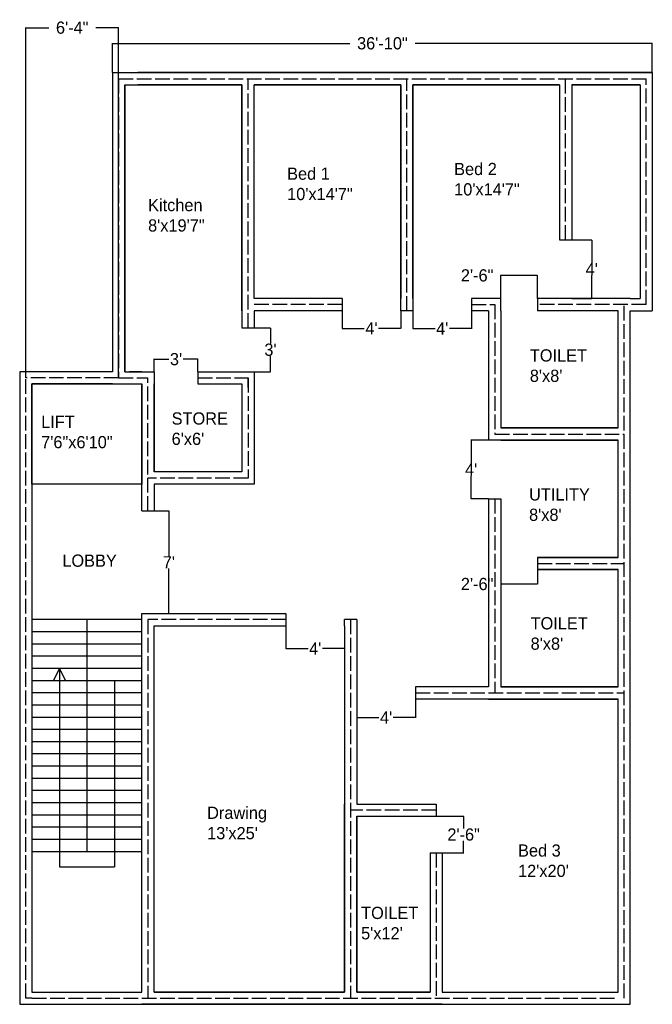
# Model space of a CAD drawing. Header units: inches. Extents: x -57 to 461, y -727 to 79.
import ezdxf

# ---------------------------------------------------------------- set-up
doc = ezdxf.new("R2010")
doc.units = ezdxf.units.IN
doc.header["$MEASUREMENT"] = 0
doc.linetypes.add('ACAD_ISO02W100', pattern=[15, 12, -3])
doc.dimstyles.get("Standard").update_dxf_attribs({"dimtxt": 10, "dimasz": 0.18, "dimexe": 0.18, "dimexo": 0.0625, "dimgap": 0.09, "dimtad": 0, "dimtih": 1, "dimtoh": 1, "dimdec": 4, "dimzin": 0, "dimdsep": 46, "dimlunit": 4, "dimtxsty": 'Standard', "dimcen": 0.09, "dimadec": 0, "dimazin": 0, "dimtfac": 1, "dimtdec": 4, "dimtofl": 0, "dimtmove": 0, "dimatfit": 3, "dimfxl": 1, "dimtolj": 1, "dimtzin": 0, "dimarcsym": 0})

# ---------------------------------------------------------------- blocks, each defined once
blk = doc.blocks.new('*D1')
at = {"color": 0, "lineweight": -2}
for p, q in [((19.37, 35.74), (19.37, 59.8)), ((19.55, 59.62), (213.62, 59.62)), ((461.19, 59.62), (267.13, 59.62)), ((461.37, 35.74), (461.37, 59.8))]:
    blk.add_line(p, q, dxfattribs=at)
at = {"color": 0}
for points in [[(19.55, 59.65), (19.55, 59.59), (19.37, 59.62)], [(461.19, 59.65), (461.19, 59.59), (461.37, 59.62)]]:
    blk.add_solid(points, dxfattribs=at)
at = {"layer": 'Defpoints', "color": 0}
for p in [(461.37, 59.62), (19.37, 35.67), (461.37, 35.67)]:
    blk.add_point(p, dxfattribs=at)
at = {"color": 0, "insert": (240.37, 59.62), "char_height": 10, "attachment_point": 5}
blk.add_mtext('\\A1;36\'-10"', dxfattribs=at)
blk = doc.blocks.new('*D2')
at = {"color": 0, "lineweight": -2}
for p, q in [((135.43, -173.33), (148.86, -173.33)), ((148.68, -173.51), (148.68, -186.24)), ((148.68, -209.15), (148.68, -196.42)), ((135.43, -209.33), (148.86, -209.33))]:
    blk.add_line(p, q, dxfattribs=at)
at = {"color": 0}
for points in [[(148.65, -173.51), (148.71, -173.51), (148.68, -173.33)], [(148.65, -209.15), (148.71, -209.15), (148.68, -209.33)]]:
    blk.add_solid(points, dxfattribs=at)
at = {"layer": 'Defpoints', "color": 0}
for p in [(135.37, -173.33), (135.37, -209.33), (148.68, -209.33)]:
    blk.add_point(p, dxfattribs=at)
at = {"color": 0, "insert": (148.68, -191.33), "char_height": 10, "attachment_point": 5}
blk.add_mtext("\\A1;3'", dxfattribs=at)
blk = doc.blocks.new('*D3')
at = {"color": 0, "lineweight": -2}
for p, q in [((207.37, -159.39), (207.37, -173.95)), ((255.37, -159.39), (255.37, -173.95)), ((207.55, -173.77), (225.45, -173.77)), ((255.19, -173.77), (237.3, -173.77))]:
    blk.add_line(p, q, dxfattribs=at)
at = {"color": 0}
for points in [[(207.55, -173.74), (207.55, -173.8), (207.37, -173.77)], [(255.19, -173.74), (255.19, -173.8), (255.37, -173.77)]]:
    blk.add_solid(points, dxfattribs=at)
at = {"layer": 'Defpoints', "color": 0}
for p in [(207.37, -159.33), (255.37, -159.33), (255.37, -173.77)]:
    blk.add_point(p, dxfattribs=at)
at = {"color": 0, "insert": (231.37, -173.77), "char_height": 10, "attachment_point": 5}
blk.add_mtext("\\A1;4'", dxfattribs=at)
blk = doc.blocks.new('*D4')
at = {"color": 0, "lineweight": -2}
for p, q in [((265.37, -159.39), (265.37, -174.09)), ((313.37, -159.39), (313.37, -174.09)), ((265.55, -173.91), (283.45, -173.91)), ((313.19, -173.91), (295.3, -173.91))]:
    blk.add_line(p, q, dxfattribs=at)
at = {"color": 0}
for points in [[(265.55, -173.88), (265.55, -173.94), (265.37, -173.91)], [(313.19, -173.88), (313.19, -173.94), (313.37, -173.91)]]:
    blk.add_solid(points, dxfattribs=at)
at = {"layer": 'Defpoints', "color": 0}
for p in [(265.37, -159.33), (313.37, -159.33), (313.37, -173.91)]:
    blk.add_point(p, dxfattribs=at)
at = {"color": 0, "insert": (289.37, -173.91), "char_height": 10, "attachment_point": 5}
blk.add_mtext("\\A1;4'", dxfattribs=at)
blk = doc.blocks.new('*D5')
at = {"color": 0, "lineweight": -2}
for p, q in [((337.37, -130.45), (337.19, -130.45)), ((337.37, -149.26), (337.37, -130.27)), ((367.19, -130.45), (337.55, -130.45)), ((367.37, -149.26), (367.37, -130.27))]:
    blk.add_line(p, q, dxfattribs=at)
at = {"color": 0}
for points in [[(337.55, -130.42), (337.55, -130.48), (337.37, -130.45)], [(367.19, -130.42), (367.19, -130.48), (367.37, -130.45)]]:
    blk.add_solid(points, dxfattribs=at)
at = {"layer": 'Defpoints', "color": 0}
for p in [(337.37, -130.45), (337.37, -149.33), (367.37, -149.33)]:
    blk.add_point(p, dxfattribs=at)
at = {"color": 0, "insert": (317.94, -130.45), "char_height": 10, "attachment_point": 5}
blk.add_mtext('\\A1;2\'-6"', dxfattribs=at)
blk = doc.blocks.new('*D6')
at = {"color": 0, "lineweight": -2}
for p, q in [((53.37, -209.26), (53.37, -198.85)), ((53.55, -199.03), (65.45, -199.03)), ((89.19, -199.03), (77.3, -199.03)), ((89.37, -209.26), (89.37, -198.85))]:
    blk.add_line(p, q, dxfattribs=at)
at = {"color": 0}
for points in [[(53.55, -199), (53.55, -199.06), (53.37, -199.03)], [(89.19, -199), (89.19, -199.06), (89.37, -199.03)]]:
    blk.add_solid(points, dxfattribs=at)
at = {"layer": 'Defpoints', "color": 0}
for p in [(89.37, -199.03), (53.37, -209.33), (89.37, -209.33)]:
    blk.add_point(p, dxfattribs=at)
at = {"color": 0, "insert": (71.37, -199.03), "char_height": 10, "attachment_point": 5}
blk.add_mtext("\\A1;3'", dxfattribs=at)
blk = doc.blocks.new('*D8')
at = {"color": 0, "lineweight": -2}
for p, q in [((53.43, -323.33), (65.74, -323.33)), ((65.56, -323.51), (65.56, -360.24)), ((65.56, -407.15), (65.56, -370.42)), ((53.43, -407.33), (65.74, -407.33))]:
    blk.add_line(p, q, dxfattribs=at)
at = {"color": 0}
for points in [[(65.53, -323.51), (65.59, -323.51), (65.56, -323.33)], [(65.53, -407.15), (65.59, -407.15), (65.56, -407.33)]]:
    blk.add_solid(points, dxfattribs=at)
at = {"layer": 'Defpoints', "color": 0}
for p in [(53.37, -323.33), (53.37, -407.33), (65.56, -407.33)]:
    blk.add_point(p, dxfattribs=at)
at = {"color": 0, "insert": (65.56, -365.33), "char_height": 10, "attachment_point": 5}
blk.add_mtext("\\A1;7'", dxfattribs=at)
blk = doc.blocks.new('*D9')
at = {"color": 0, "lineweight": -2}
for p, q in [((161.37, -417.39), (161.37, -436.2)), ((209.37, -417.39), (209.37, -436.2)), ((161.55, -436.02), (179.45, -436.02)), ((209.19, -436.02), (191.3, -436.02))]:
    blk.add_line(p, q, dxfattribs=at)
at = {"color": 0}
for points in [[(161.55, -435.99), (161.55, -436.05), (161.37, -436.02)], [(209.19, -435.99), (209.19, -436.05), (209.37, -436.02)]]:
    blk.add_solid(points, dxfattribs=at)
at = {"layer": 'Defpoints', "color": 0}
for p in [(161.37, -417.33), (209.37, -417.33), (209.37, -436.02)]:
    blk.add_point(p, dxfattribs=at)
at = {"color": 0, "insert": (185.37, -436.02), "char_height": 10, "attachment_point": 5}
blk.add_mtext("\\A1;4'", dxfattribs=at)
blk = doc.blocks.new('*D10')
at = {"color": 0, "lineweight": -2}
for p, q in [((219.37, -477.39), (219.37, -492.61)), ((267.37, -477.39), (267.37, -492.61)), ((219.55, -492.43), (237.45, -492.43)), ((267.19, -492.43), (249.3, -492.43))]:
    blk.add_line(p, q, dxfattribs=at)
at = {"color": 0}
for points in [[(219.55, -492.4), (219.55, -492.46), (219.37, -492.43)], [(267.19, -492.4), (267.19, -492.46), (267.37, -492.43)]]:
    blk.add_solid(points, dxfattribs=at)
at = {"layer": 'Defpoints', "color": 0}
for p in [(219.37, -477.33), (267.37, -477.33), (219.37, -492.43)]:
    blk.add_point(p, dxfattribs=at)
at = {"color": 0, "insert": (243.37, -492.43), "char_height": 10, "attachment_point": 5}
blk.add_mtext("\\A1;4'", dxfattribs=at)
blk = doc.blocks.new('*D11')
at = {"color": 0, "lineweight": -2}
for p, q in [((279.43, -573.33), (307.05, -573.33)), ((306.87, -573.51), (306.87, -583.24)), ((306.87, -603.15), (306.87, -593.42)), ((279.43, -603.33), (307.05, -603.33))]:
    blk.add_line(p, q, dxfattribs=at)
at = {"color": 0}
for points in [[(306.84, -573.51), (306.9, -573.51), (306.87, -573.33)], [(306.84, -603.15), (306.9, -603.15), (306.87, -603.33)]]:
    blk.add_solid(points, dxfattribs=at)
at = {"layer": 'Defpoints', "color": 0}
for p in [(279.37, -573.33), (306.87, -573.33), (279.37, -603.33)]:
    blk.add_point(p, dxfattribs=at)
at = {"color": 0, "insert": (306.87, -588.33), "char_height": 10, "attachment_point": 5}
blk.add_mtext('\\A1;2\'-6"', dxfattribs=at)
blk = doc.blocks.new('*D12')
at = {"color": 0, "lineweight": -2}
for p, q in [((337.37, -371.39), (337.37, -383.35)), ((367.37, -371.39), (367.37, -383.35)), ((337.37, -383.17), (337.19, -383.17)), ((367.19, -383.17), (337.55, -383.17))]:
    blk.add_line(p, q, dxfattribs=at)
at = {"color": 0}
for points in [[(337.55, -383.14), (337.55, -383.2), (337.37, -383.17)], [(367.19, -383.14), (367.19, -383.2), (367.37, -383.17)]]:
    blk.add_solid(points, dxfattribs=at)
at = {"layer": 'Defpoints', "color": 0}
for p in [(337.37, -371.33), (367.37, -371.33), (337.37, -383.17)]:
    blk.add_point(p, dxfattribs=at)
at = {"color": 0, "insert": (317.94, -383.17), "char_height": 10, "attachment_point": 5}
blk.add_mtext('\\A1;2\'-6"', dxfattribs=at)
blk = doc.blocks.new('*D13')
at = {"color": 0, "lineweight": -2}
for p, q in [((327.31, -265.33), (312.87, -265.33)), ((313.05, -265.51), (313.05, -284.24)), ((313.05, -313.15), (313.05, -294.42)), ((327.31, -313.33), (312.87, -313.33))]:
    blk.add_line(p, q, dxfattribs=at)
at = {"color": 0}
for points in [[(313.02, -265.51), (313.08, -265.51), (313.05, -265.33)], [(313.02, -313.15), (313.08, -313.15), (313.05, -313.33)]]:
    blk.add_solid(points, dxfattribs=at)
at = {"layer": 'Defpoints', "color": 0}
for p in [(313.05, -265.33), (327.37, -265.33), (327.37, -313.33)]:
    blk.add_point(p, dxfattribs=at)
at = {"color": 0, "insert": (313.05, -289.33), "char_height": 10, "attachment_point": 5}
blk.add_mtext("\\A1;4'", dxfattribs=at)
blk = doc.blocks.new('*D14')
at = {"color": 0, "lineweight": -2}
for p, q in [((-51.63, -214.26), (-51.63, 72.62)), ((24.37, -214.26), (24.37, 72.62)), ((-51.45, 72.44), (-32.88, 72.44)), ((24.19, 72.44), (5.63, 72.44)), ((395.43, -101.33), (411.94, -101.33)), ((411.76, -101.51), (411.76, -120.24)), ((411.76, -149.15), (411.76, -130.42)), ((395.43, -149.33), (411.94, -149.33))]:
    blk.add_line(p, q, dxfattribs=at)
at = {"color": 0}
for points in [[(-51.45, 72.47), (-51.45, 72.41), (-51.63, 72.44)], [(24.19, 72.47), (24.19, 72.41), (24.37, 72.44)], [(411.73, -101.51), (411.79, -101.51), (411.76, -101.33)], [(411.73, -149.15), (411.79, -149.15), (411.76, -149.33)]]:
    blk.add_solid(points, dxfattribs=at)
at = {"layer": 'Defpoints', "color": 0}
for p in [(-51.63, 72.44), (395.37, -101.33), (395.37, -149.33), (411.76, -149.33), (-51.63, -214.33), (24.37, -214.33)]:
    blk.add_point(p, dxfattribs=at)
at = {"color": 0, "char_height": 10, "attachment_point": 5}
for s, insert in [('\\A1;6\'-4"', (-13.63, 72.44)), ("\\A1;4'", (411.76, -125.33))]:
    blk.add_mtext(s, dxfattribs=dict(at, insert=insert))

msp = doc.modelspace()

# ---------------------------------------------------------------- linework, layer by layer
for p, q in [((19.37231, 35.67387), (461.37231, 35.67387)), ((19.37231, 35.67387), (19.37231, -209.32613)), ((461.37231, 35.67387), (40.11231, 35.67387)), ((40.11231, 35.67387), (99.90244, 35.67387)), ((461.37231, 35.67387), (461.37231, -159.32613)), ((29.37231, 25.67387), (125.37231, 25.67387)), ((29.37231, 25.67387), (29.37231, -209.32613)), ((125.37231, 25.67387), (40.11231, 25.67387)), ((135.37231, 25.67387), (255.37231, 25.67387)), ((255.37231, 25.67387), (135.37231, 25.67387)), ((265.37231, 25.67387), (385.37231, 25.67387)), ((385.37231, 25.67387), (265.37231, 25.67387)), ((451.37231, 25.67387), (395.37231, 25.67387)), ((395.37231, 25.67387), (451.37231, 25.67387)), ((451.37231, 25.67387), (451.37231, -149.32613)), ((385.37231, -101.32613), (395.37231, -101.32613)), ((207.37231, -149.32613), (207.37231, -159.32613)), ((313.37231, -149.32613), (313.37231, -159.32613)), ((337.37231, -159.32613), (337.37231, -149.32613)), ((367.37231, -149.32613), (367.37231, -159.32613)), ((443.37231, -149.32613), (433.37231, -149.32613)), ((443.37231, -149.32613), (451.37231, -149.32613)), ((135.37231, -159.32613), (135.37231, -173.32613)), ((433.37231, -255.32613), (433.37231, -159.32613)), ((443.37231, -727.32613), (443.37231, -159.32613)), ((443.37231, -159.32613), (461.37231, -159.32613)), ((125.37231, -173.32613), (135.37231, -173.32613)), ((19.37231, -209.32613), (-56.62769, -209.32613)), ((-56.62769, -209.32613), (-56.62769, -727.32613)), ((24.37231, -209.32613), (24.37231, -214.32613)), ((29.37231, -209.32613), (43.37231, -209.32613)), ((53.37231, -209.32613), (53.37231, -219.32613)), ((89.37231, -209.32613), (89.37231, -219.32613)), ((-46.62769, -219.32613), (-46.62769, -717.32613)), ((19.37231, -219.32613), (-46.62769, -219.32613)), ((19.37231, -219.32613), (29.37231, -219.32613)), ((19.37231, -219.32613), (33.37231, -219.32613)), ((337.37231, -265.32613), (327.37231, -265.32613)), ((433.37231, -361.32613), (433.37231, -265.32613)), ((43.37231, -323.32613), (43.37231, -301.32613)), ((53.37231, -301.32613), (53.37231, -323.00074)), ((327.37231, -313.32613), (337.37231, -313.32613)), ((43.37231, -323.32613), (53.37231, -323.32613)), ((53.37231, -323.00074), (53.37231, -323.32613)), ((337.37231, -361.32613), (337.37231, -371.32613)), ((367.37231, -361.32613), (367.37231, -371.32613)), ((433.37231, -467.32613), (433.37231, -371.32613)), ((161.37231, -407.32613), (161.37231, -417.32613)), ((43.37231, -412.32613), (-46.62769, -412.32613)), ((-1.62769, -412.32613), (-1.62769, -602.32613)), ((219.37231, -412.32613), (209.37231, -412.32613)), ((209.37231, -417.32613), (209.37231, -412.32613)), ((43.37231, -422.32613), (-46.62769, -422.32613)), ((43.37231, -432.32613), (-46.62769, -432.32613)), ((43.37231, -442.32613), (-46.62769, -442.32613)), ((43.37231, -452.32613), (-46.62769, -452.32613)), ((-24.12769, -452.32613), (-29.12769, -462.32613)), ((-24.12769, -452.32613), (-24.12769, -614.74377)), ((-24.12769, -452.32613), (-19.12769, -462.32613)), ((43.37231, -462.32613), (-46.62769, -462.32613)), ((20.87231, -462.32613), (20.87231, -614.74377)), ((279.37231, -467.32613), (267.37231, -467.32613)), ((267.37231, -467.32613), (267.37231, -477.32613)), ((43.37231, -472.32613), (-46.62769, -472.32613)), ((43.37231, -482.32613), (-46.62769, -482.32613)), ((289.37231, -477.32613), (267.37231, -477.32613)), ((433.37231, -717.32613), (433.37231, -477.32613)), ((43.37231, -492.32613), (-46.62769, -492.32613)), ((43.37231, -502.32613), (-46.62769, -502.32613)), ((43.37231, -512.32613), (-46.62769, -512.32613)), ((43.37231, -522.32613), (-46.62769, -522.32613)), ((43.37231, -532.32613), (-46.62769, -532.32613)), ((43.37231, -542.32613), (-46.62769, -542.32613)), ((43.37231, -552.32613), (-46.62769, -552.32613)), ((43.37231, -562.32613), (-46.62769, -562.32613)), ((279.37231, -563.32613), (284.37231, -563.32613)), ((284.37231, -563.32613), (284.37231, -573.32613)), ((43.37231, -572.32613), (-46.62769, -572.32613)), ((279.37231, -573.32613), (284.37231, -573.32613)), ((43.37231, -582.32613), (-46.62769, -582.32613)), ((43.37231, -592.32613), (-46.62769, -592.32613)), ((43.37231, -602.32613), (-46.62769, -602.32613)), ((279.37231, -603.32613), (289.37231, -603.32613)), ((-24.12769, -614.74377), (20.87231, -614.74377)), ((-46.62769, -717.32613), (43.37231, -717.32613)), ((53.37231, -717.32613), (209.37231, -717.32613)), ((219.37231, -717.32613), (279.37231, -717.32613)), ((289.37231, -717.32613), (433.37231, -717.32613)), ((-46.62769, -722.32613), (-51.62769, -722.32613)), ((-56.62769, -727.32613), (443.37231, -727.32613))]:
    msp.add_line(p, q)
at = {"linetype": 'ACAD_ISO02W100'}
for p, q in [((24.37231, 30.67387), (456.37231, 30.67387)), ((24.37231, 30.67387), (24.37231, -209.32613)), ((130.37231, -173.32613), (130.37231, 30.67387)), ((260.37231, -159.32613), (260.37231, 30.67387)), ((390.37231, -101.32613), (390.37231, 30.67387)), ((456.37231, -154.32613), (456.37231, 30.67387)), ((313.37231, -154.32613), (332.37231, -154.32613)), ((332.37231, -154.32613), (332.37231, -260.32613)), ((456.37231, -154.32613), (367.37231, -154.32613)), ((438.37231, -722.32613), (438.37231, -154.32613)), ((-51.62769, -722.32613), (-51.62769, -214.27818)), ((24.37231, -214.32613), (-51.62769, -214.27818)), ((24.37231, -214.32613), (48.37231, -214.32613)), ((48.37231, -323.32613), (48.37231, -214.32613)), ((89.37231, -214.32613), (130.37231, -214.32613)), ((130.37231, -222.11503), (130.37231, -214.32613)), ((130.37231, -214.32613), (130.37231, -296.32613)), ((332.37231, -260.32613), (438.37231, -260.32613)), ((130.37231, -296.32613), (48.37231, -296.32613)), ((332.37231, -313.32613), (332.37231, -472.32613)), ((367.37231, -366.32613), (438.37231, -366.32613)), ((161.37231, -412.32613), (48.37231, -412.32613)), ((48.37231, -412.32613), (48.37231, -722.32613)), ((214.37231, -412.32613), (214.37231, -722.32613)), ((267.37231, -472.32613), (438.37231, -472.32613)), ((284.37231, -568.32613), (214.37231, -568.32613)), ((284.37231, -603.32613), (284.37231, -722.32613)), ((-46.62769, -722.32613), (433.37231, -722.32613))]:
    msp.add_line(p, q, dxfattribs=at)
for points in [[(125.37231, 35.67387), (265.37231, 35.67387)], [(255.37231, 35.67387), (395.37231, 35.67387)], [(29.37231, -209.32613), (29.37231, 25.67387), (125.37231, 25.67387), (125.37231, -173.32613)], [(125.37231, -159.32613), (125.37231, 25.67387)], [(207.37231, -149.32613), (135.37231, -149.32613), (135.37231, 25.67387), (255.37231, 25.67387), (255.37231, -149.32613)], [(265.37231, 25.67387), (265.37231, -159.32613), (255.37231, -159.32613)], [(265.37231, -159.32613), (255.37231, -159.32613), (255.37231, 25.67387)], [(265.37231, -149.32613), (265.37231, 25.67387), (385.37231, 25.67387), (385.37231, -101.32613)], [(395.37231, 25.67387), (395.37231, -101.32613)], [(337.37231, -149.32613), (313.37231, -149.32613)], [(337.37231, -149.32613), (327.37231, -149.32613)], [(443.37231, -149.32613), (367.37231, -149.32613)], [(385.37231, -149.32613), (385.37231, -149.32613), (367.37231, -149.32613)], [(207.37231, -159.32613), (135.37231, -159.32613)], [(327.37231, -159.32613), (313.37231, -159.32613)], [(327.37231, -159.32613), (327.37231, -265.32613)], [(337.37231, -159.32613), (337.37231, -255.32613), (433.37231, -255.32613), (433.37231, -159.32613), (367.37231, -159.32613)], [(395.37231, -159.32613), (395.37231, -159.32613), (367.37231, -159.32613)], [(443.37231, -265.32613), (443.37231, -159.32613)], [(43.37231, -209.32613), (33.37231, -209.32613)], [(43.37231, -209.32613), (53.37231, -209.32613)], [(89.37231, -209.32613), (135.37231, -209.32613), (135.37231, -301.32613), (53.37231, -301.32613)], [(43.37231, -301.32613), (43.37231, -219.32613)], [(89.37231, -219.32613), (125.37231, -219.32613), (125.37231, -291.32613), (53.37231, -291.32613), (53.37231, -219.32613)], [(53.37231, -219.32613), (53.37231, -291.32613)], [(327.37231, -255.32613), (327.37231, -265.32613)], [(433.37231, -255.32613), (337.37231, -255.32613)], [(443.37231, -371.32613), (443.37231, -255.32613)], [(337.37231, -265.32613), (433.37231, -265.32613)], [(367.37231, -361.32613), (433.37231, -361.32613), (433.37231, -265.32613), (337.37231, -265.32613)], [(327.37231, -313.32613), (327.37231, -371.32613)], [(337.37231, -313.32613), (337.37231, -361.32613)], [(327.37231, -361.32613), (327.37231, -467.32613)], [(433.37231, -361.32613), (367.37231, -361.32613)], [(443.37231, -477.32613), (443.37231, -361.32613)], [(337.37231, -371.32613), (337.37231, -467.32613), (433.37231, -467.32613), (433.37231, -371.32613), (367.37231, -371.32613)], [(367.37231, -371.32613), (433.37231, -371.32613)], [(43.37231, -717.32613), (43.37231, -407.32613), (161.37231, -407.32613)], [(209.37231, -417.32613), (209.37231, -717.32613), (53.37231, -717.32613), (53.37231, -417.32613), (161.37231, -417.32613)], [(219.37231, -412.32613), (219.37231, -563.32613)], [(327.37231, -467.32613), (279.37231, -467.32613)], [(279.37231, -727.32613), (279.37231, -727.32613), (443.37231, -727.32613), (443.37231, -467.32613)], [(433.37231, -467.32613), (337.37231, -467.32613)], [(289.37231, -603.32613), (289.37231, -717.32613), (433.37231, -717.32613), (433.37231, -477.32613), (289.37231, -477.32613)], [(327.37231, -477.32613), (433.37231, -477.32613)], [(209.37231, -717.32613), (209.37231, -563.32613)], [(219.37231, -563.32613), (279.37231, -563.32613)], [(279.37231, -603.32613), (279.37231, -717.32613), (219.37231, -717.32613), (219.37231, -573.32613), (279.37231, -573.32613)], [(219.37231, -573.32613), (219.37231, -717.32613)], [(279.37231, -603.32613), (279.37231, -717.32613)], [(289.37231, -603.32613), (289.37231, -717.32613)], [(219.37231, -727.32613), (43.37231, -727.32613)], [(289.37231, -727.32613), (209.37231, -727.32613)]]:
    msp.add_lwpolyline(points)
msp.add_lwpolyline([(207.37231, -154.32613), (135.37231, -154.32613)], dxfattribs=at)
msp.add_lwpolyline([(-46.62769, -219.32613), (43.37231, -219.32613), (43.37231, -301.32613), (-46.62769, -301.32613)], close=True)

# ---------------------------------------------------------------- texts
at = {"char_height": 10, "attachment_point": 1}
for s, insert, width in [('Bed 2\\P10\'x14\'7"', (299.1169, -38.25543), 75.8813886), ('Bed 1\\P10\'x14\'7"', (162.36224, -42.08631), 46.2675964), ('Kitchen\\P8\'x19\'7"', (48.50753, -67.81676), 1.4886918), ("TOILET\\P8'x8'", (361.09306, -190.93326), 75.8813886), ('LIFT\\P7\'6"x6\'10"', (-39.0254, -245.26257), 75.8813886), ("STORE\\P6'x6'", (67.78424, -242.56946), 75.8813886), ("UTILITY\\P8'x8'", (360.46231, -304.75716), 75.8813886), ('LOBBY', (-21.71042, -358.98233), 75.8813886), ("TOILET\\P8'x8'", (361.72423, -410.29249), 75.8813886), ("Drawing\\P13'x25'", (96.8473, -565.4721), 75.8813886), ("Bed 3\\P12'x20'", (351.45071, -596.36893), 75.8813886), ("TOILET\\P5'x12'", (222.93686, -647.47289), 75.8813886)]:
    msp.add_mtext(s, dxfattribs=dict(at, insert=insert, width=width))

# ---------------------------------------------------------------- dimensions: what is measured, and where the dimension line sits
for base, p1, p2, picture, middle in [((411.75809, -149.32613), (395.37231, -101.32613), (395.37231, -149.32613), '*D14', (411.75809, -125.32613)), ((148.67858, -209.32613), (135.37231, -173.32613), (135.37231, -209.32613), '*D2', (148.67858, -191.32613)), ((65.56031, -407.32613), (53.37231, -323.32613), (53.37231, -407.32613), '*D8', (65.56031, -365.32613)), ((306.87265, -573.32613), (279.37231, -603.32613), (279.37231, -573.32613), '*D11', (306.87265, -588.32613))]:
    dim = msp.add_linear_dim(base=base, p1=p1, p2=p2, angle=90, dimstyle='Standard')
    dim.commit()
    dim.dimension.update_dxf_attribs({"geometry": picture, "text_midpoint": middle})
for base, p1, p2, picture, middle in [((461.37231, 59.61997), (19.37231, 35.67387), (461.37231, 35.67387), '*D1', (240.37231, 59.61997)), ((337.37231, -130.45355), (367.37231, -149.32613), (337.37231, -149.32613), '*D5', (317.93565, -130.45355)), ((255.37231, -173.76964), (207.37231, -159.32613), (255.37231, -159.32613), '*D3', (231.37231, -173.76964)), ((313.37231, -173.91038), (265.37231, -159.32613), (313.37231, -159.32613), '*D4', (289.37231, -173.91038)), ((89.37231, -199.03335), (53.37231, -209.32613), (89.37231, -209.32613), '*D6', (71.37231, -199.03335)), ((337.37231, -383.17461), (367.37231, -371.32613), (337.37231, -371.32613), '*D12', (317.93565, -383.17461)), ((219.37231, -492.42844), (267.37231, -477.32613), (219.37231, -477.32613), '*D10', (243.37231, -492.42844))]:
    dim = msp.add_linear_dim(base=base, p1=p1, p2=p2, dimstyle='Standard')
    dim.commit()
    dim.dimension.update_dxf_attribs({"geometry": picture, "text_midpoint": middle})
for p1, p2, distance, picture, middle in [((327.37231, -313.32613), (327.37231, -265.32613), 14.32049, '*D13', (313.05183, -289.32613)), ((161.37231, -417.32613), (209.37231, -417.32613), -18.69281, '*D9', (185.37231, -436.01894))]:
    dim = msp.add_aligned_dim(p1=p1, p2=p2, distance=distance, dimstyle='Standard')
    dim.commit()
    dim.dimension.update_dxf_attribs({"geometry": picture, "text_midpoint": middle})

doc.saveas('drawing.dxf')
